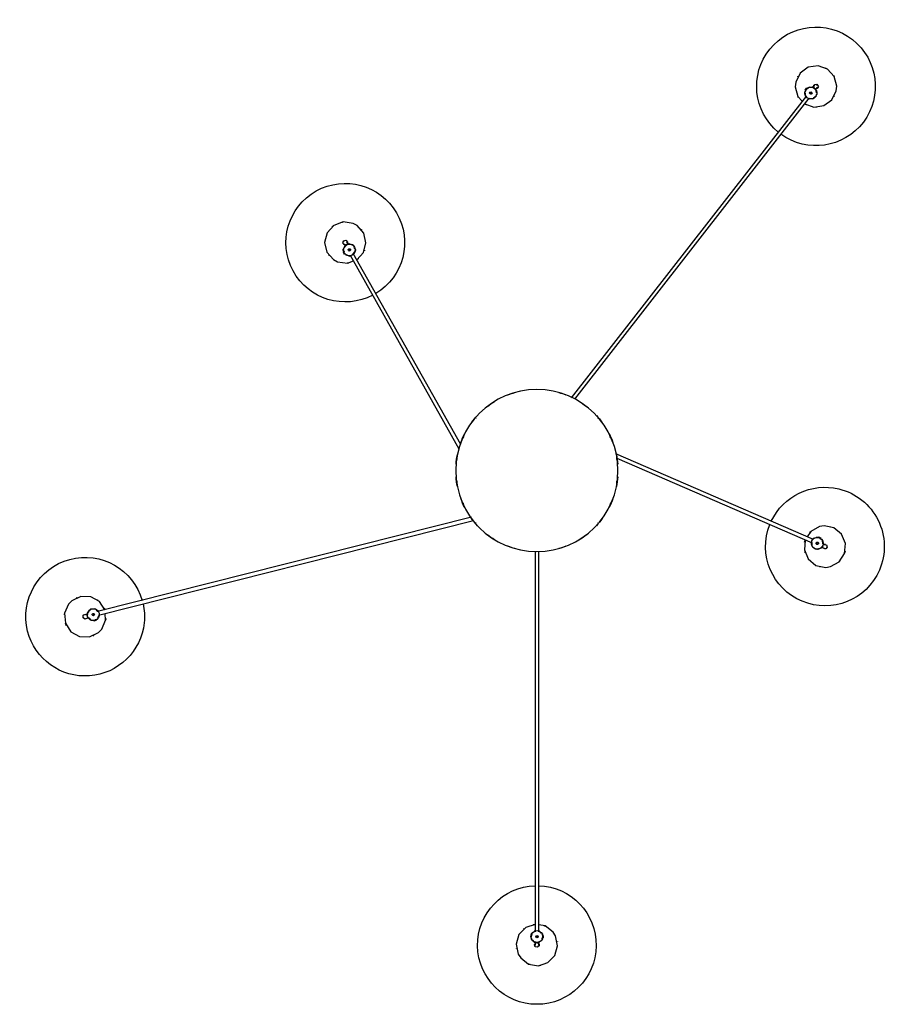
# Model space of a CAD drawing. Header units: millimetres. Extents: x 2834 to 10851, y -1001 to 7778.
# Tile 8 of 8: x 8898 to 10359, y 6118 to 7778. Entities that reach past the tile are written whole.
import ezdxf

# ---------------------------------------------------------------- set-up
doc = ezdxf.new("R2010")
doc.units = ezdxf.units.MM
doc.layers.add('E-LITE-EQPM', color=7, linetype='Continuous', lineweight=20)

# ---------------------------------------------------------------- blocks, each defined once
blk = doc.blocks.new('68593-5L_ 68594-5L KOMBO200 - 64314-44-5L SAMBA Black_ribbon beige pendant lamp ø450-5L-712929-Planta_PDF Copy 1')
at = {"layer": 'E-LITE-EQPM', "color": 253, "lineweight": 25, "true_color": 0xaaaaaa}
for p, q in [((-3, 794.1), (-3, 795.9)), ((3, 795.9), (3, 794.1)), ((8.7, 789.6), (9.1, 787.8)), ((8.7, 787.8), (10.7, 787.8)), ((10.7, 783.8), (8.7, 783.8)), ((10, 783.6), (8.7, 781.8)), ((10.7, 787.3), (9.1, 787.3)), ((10.7, 784.3), (9.1, 784.3)), ((10.7, 785.8), (10.7, 787.8)), ((10.7, 783.8), (10.7, 785.8)), ((-3, 136.3), (-3, 777.6)), ((3, 777.6), (3, 136.3)), ((-749.3, 252.2), (-747.5, 252.1)), ((-747.6, 251.8), (-747.1, 253.8)), ((-745.2, 253.3), (-747.1, 253.8)), ((-746.6, 253.6), (-747, 252)), ((-743.2, 252.8), (-745.2, 253.3)), ((-743.7, 252.9), (-744.1, 251.3)), ((-743.2, 252.8), (-743.7, 250.8)), ((-743.1, 252.1), (-741.8, 250.3)), ((-756.5, 242), (-758.3, 242.4)), ((-756.8, 248.2), (-755.1, 247.8)), ((-110.5, 78.7), (-740.5, 237.9)), ((-739, 243.8), (-106.9, 84)), ((466.2, 116.5), (132.9, -28.4)), ((134.8, -21.1), (463.8, 122)), ((479, 128.6), (480.6, 129.3)), ((483, 123.8), (481.3, 123.1)), ((474.5, 112.5), (472.3, 113)), ((475, 111.9), (474.2, 113.8)), ((475.5, 112.1), (474.8, 113.7)), ((475, 111.9), (476.8, 112.7)), ((476.8, 112.7), (478.7, 113.5)), ((478.2, 113.3), (477.5, 114.8)), ((477.9, 115.4), (478.7, 113.5)), ((479.4, 116.1), (478.5, 115.4)), ((-314.7, -363.4), (-131.4, -36.9)), ((-128.5, -43.9), (-309.5, -366.3)), ((454.3, -631.9), (58, -122.7)), ((63.7, -120.3), (459.1, -628.2)), ((-324.5, -365.1), (-325.5, -366.8)), ((-324.5, -365.1), (-323.2, -365.8)), ((-323.8, -365.2), (-321.7, -364.3)), ((-325.5, -366.8), (-326.5, -368.6)), ((-324.7, -369.6), (-326.5, -368.6)), ((-326.2, -368.1), (-324.8, -368.9)), ((-325.5, -371.1), (-325, -369.4)), ((-324.8, -365.5), (-323.3, -366.3)), ((-323.7, -379.4), (-322.8, -377.8)), ((-317.6, -380.8), (-318.4, -382.3)), ((452.1, -641.6), (453.7, -640.3)), ((452.1, -641.6), (453.3, -643.2)), ((452.4, -642), (453.7, -641)), ((452.5, -641), (452.5, -638.8)), ((453.3, -643.2), (454.5, -644.8)), ((454.2, -644.4), (455.5, -643.4)), ((456.2, -643.5), (454.5, -644.8)), ((457.2, -644.9), (455.9, -643.7)), ((465.6, -646.4), (464.5, -645)), ((469.2, -641.3), (470.3, -642.7))]:
    blk.add_line(p, q, dxfattribs=at)
at = {"layer": 'E-LITE-EQPM', "color": 253, "lineweight": 25, "true_color": 0xaaaaaa, "flags": 128}
for points in [[(-27.3, 821.9), (-13.9, 832.1), (2.7, 834.9), (18.7, 829.6), (30.3, 817.5), (35, 801.3), (31.5, 784.8), (27.3, 778.1)], [(-3, 765.2), (-18.7, 770.4), (-30.3, 782.5), (-35, 798.7), (-31.5, 815.2), (-27.3, 821.9)], [(-3.1, 802.5), (-3.8, 798.7), (-2.9, 797.9)], [(3.1, 797.5), (3.8, 801.3), (1, 803.9), (-2.7, 802.9), (-3.1, 802.5)], [(-3, 795.9), (-3, 799.8), (-3, 800)], [(3, 800), (3, 797.2), (3, 795.9)], [(-8.7, 782.1), (-10, 788.1), (-8.7, 789.8)], [(-3, 777), (-8, 779.4), (-8.3, 780.6)], [(-7.2, 791.7), (-4.5, 795.1), (-3, 795.5)], [(3, 794.7), (8, 792.3), (8.3, 791)], [(7.2, 780), (4.5, 776.6), (3, 776.2)], [(27.3, 778.1), (13.9, 767.9), (3, 766.1)], [(-789.4, 225.2), (-796.1, 240.7), (-794.7, 257.5), (-785.6, 271.7), (-771, 280), (-754.2, 280.6), (-739, 273.2), (-733.6, 267.5)], [(-733.6, 267.5), (-727, 252), (-727.9, 240.9)], [(-758.3, 248.8), (-761.8, 250.3), (-765, 248.2), (-765, 244.4), (-764.7, 243.9)], [(-760.8, 249.3), (-758.1, 248.6), (-756.8, 248.2)], [(-755.5, 248.1), (-752.1, 252.2), (-750.8, 252.2)], [(-728.5, 235), (-737.4, 221), (-752, 212.7), (-768.9, 212.1), (-784, 219.5), (-789.4, 225.2)], [(-764.7, 243.9), (-761.2, 242.4), (-760.2, 243)], [(-758.3, 242.4), (-762.1, 243.4), (-762.3, 243.4)], [(-755.2, 237.3), (-757.9, 240.8), (-757.8, 242.4)], [(-746.3, 233.6), (-752.4, 233.7), (-753.8, 235.5)], [(-739.9, 237.9), (-743.5, 233.5), (-744.8, 233.5)], [(-740.1, 248.1), (-737.7, 245), (-737.7, 243.4)], [(452.4, 117.1), (451, 133.5), (457.4, 149.1), (470.4, 159.8), (486.9, 163.2), (494.7, 162)], [(494.7, 162), (509.4, 153.8), (518.6, 139.7), (520.1, 122.9), (513.7, 107.4), (500.7, 96.6), (484.2, 93.2), (476.4, 94.4)], [(463.2, 121.8), (463.5, 127.4), (464.5, 128.1)], [(465.7, 129), (470.6, 132.7), (472.8, 132.1)], [(475, 131.5), (479.3, 130.4), (480.2, 129.1)], [(480.6, 129.3), (484.2, 130.9), (484.4, 131)], [(481.9, 123.4), (481.7, 117.8), (480.6, 117)], [(486.6, 132.1), (482.9, 131.2), (482.5, 130.1)], [(486.8, 125.5), (484.2, 124.4), (483, 123.8)], [(484.5, 124.4), (488.2, 125.2), (489.5, 128.9), (487.1, 131.9), (486.6, 132.1)], [(476.4, 94.4), (461.7, 102.6), (455.6, 112)], [(470.1, 113.6), (465.9, 114.7), (464.9, 116.1)], [(-310, -416.9), (-326.6, -419.2), (-342.5, -413.5), (-353.8, -401.1), (-358.1, -384.8), (-354.2, -368.4), (-343.1, -355.7), (-336.2, -352)], [(-336.2, -352), (-319.5, -349.6), (-309, -353.4)], [(-319.6, -363.4), (-315.5, -361.8), (-314, -362.2)], [(-303.5, -355.5), (-292.3, -367.7), (-288.1, -384), (-291.9, -400.4), (-303, -413.1), (-310, -416.9)], [(-324.6, -380.7), (-327, -383.7), (-325.8, -387.3), (-322.1, -388.3), (-321.6, -388.1)], [(-323, -378.4), (-326.3, -373.7), (-325.9, -372.5)], [(-325.7, -383), (-324.3, -380.5), (-323.7, -379.4)], [(-312.7, -380.7), (-316.7, -382.3), (-318.3, -381.9)], [(-306.8, -373.1), (-308.5, -379), (-310.5, -379.8)], [(-309.2, -365.8), (-306, -370.4), (-306.3, -371.6)], [(-321.6, -388.1), (-319.1, -385.2), (-319.5, -384)], [(-318.4, -382.3), (-320.4, -385.7), (-320.4, -385.9)], [(451.5, -618.5), (467, -612.9), (483.7, -615.4), (497.3, -625.3), (504.7, -640.4), (505.5, -648.3)], [(435.5, -647.3), (439.8, -631), (447.1, -623)], [(452.5, -636.4), (452.5, -632.1), (453.6, -630.8)], [(458.7, -627.8), (464.2, -626.6), (465.1, -627.4)], [(466.3, -628.4), (471.1, -632.2), (471.1, -634.4)], [(505.5, -648.3), (501.2, -664.6), (489.8, -677), (473.9, -682.6), (457.3, -680.2), (443.6, -670.3), (436.3, -655.1), (435.5, -647.3)], [(464.9, -645.4), (459.4, -646.6), (458.4, -645.8)], [(468.1, -649.6), (466.4, -647.4), (465.6, -646.4)], [(471.1, -636.8), (471, -641.1), (470, -642.4)], [(470.3, -642.7), (472.7, -645.8), (472.8, -645.9)], [(474.5, -647.8), (472.7, -644.4), (471.5, -644.3)], [(466.5, -647.7), (468.3, -651.1), (472.1, -651.4), (474.4, -648.4), (474.5, -647.8)]]:
    blk.add_lwpolyline(points, dxfattribs=at)
at = {"layer": 'E-LITE-EQPM', "color": 253, "lineweight": 25, "true_color": 0xaaaaaa}
for centre, radius, start, end in [((0, 800), 100, 90.0002, 268.3281), ((0, 800), 100, 271.6945, 90.0002), ((0, 800), 35, 109.1359, 113.1494), ((0, 800), 35, 79.2896, 84.8661), ((0, 800), 35, 169.9943, 171.2921), ((0, 800), 4, 141.2921, 168.7282), ((0, 800), 3, 60, 75), ((0, 800), 4, 321.2921, 351.2594), ((0, 785.8), 10, 90, 270), ((0, 785.8), 10.3, 203.9961, 214.9367), ((0, 785.8), 10.3, 145.5681, 154.3667), ((0, 785.8), 2, 90, 270), ((0, 785.8), 2, 90, 270), ((0, 785.8), 10, 270, 90), ((0, 785.8), 2, 270, 90), ((0, 785.8), 2, 270, 90), ((0, 785.8), 10.3, 23.9961, 34.9367), ((0, 785.8), 10.3, 325.5681, 334.3667), ((0, 800), 35, 349.9943, 351.2921), ((0, 800), 35, 230.2487, 232.2609), ((0, 800), 35, 259.2896, 264.1712), ((0, 800), 35, 289.1359, 293.863), ((-761.5, 246.4), 100, 5.8143, 165.8143), ((-761.5, 246.4), 100, 165.8143, 344.1163), ((-761.5, 246.3), 35, 65.8085, 67.1064), ((-761.5, 246.3), 35, 155.1038, 160.6803), ((-761.5, 246.3), 4, 37.1064, 67.0737), ((-747.8, 242.9), 10, 345.8143, 165.8143), ((-747.8, 242.9), 10.3, 99.8104, 110.7509), ((-747.8, 242.9), 10.3, 41.3824, 50.181), ((-761.5, 246.3), 35, 4.93, 9.6687), ((-761.5, 246.4), 100, 347.483, 5.7746), ((-761.5, 246.3), 35, 184.93, 189.6687), ((-761.5, 246.3), 4, 217.1064, 244.6787), ((-761.5, 246.3), 3, 135.8143, 150.8143), ((-747.8, 242.9), 10, 165.8143, 345.8143), ((-747.8, 242.9), 10.3, 221.3824, 230.181), ((-747.8, 242.9), 2, 165.8143, 345.8143), ((-747.8, 242.9), 2, 165.8143, 345.8143), ((-747.8, 242.9), 2, 345.8143, 165.8143), ((-747.8, 242.9), 2, 345.8143, 165.8143), ((-747.8, 242.9), 10.3, 279.8104, 290.7509), ((-761.5, 246.3), 35, 335.1038, 340.6803), ((-761.5, 246.3), 35, 306.063, 307.1064), ((485.6, 128.1), 100, 23.5092, 201.8157), ((-761.5, 246.3), 35, 245.8085, 247.1064), ((485.6, 128.1), 100, 283.5092, 23.5092), ((485.5, 128.2), 35, 103.5036, 104.8014), ((485.5, 128.2), 35, 42.6825, 47.338), ((485.5, 128.2), 35, 163.758, 165.7703), ((472.6, 122.6), 10.3, 79.0775, 87.8761), ((485.5, 128.2), 35, 12.7989, 18.3754), ((0, 0), 136.7, 121.4225, 127.6461), ((0, 0), 136.7, 105.7068, 110.9147), ((0, 0), 136.7, 69.0853, 74.2932), ((0, 0), 136.7, 52.3539, 58.5775), ((485.5, 128.2), 35, 192.7989, 198.3754), ((472.6, 122.6), 10, 23.5093, 203.5093), ((472.6, 122.6), 10, 203.5093, 23.5093), ((472.6, 122.6), 10.3, 137.5055, 148.446), ((472.6, 122.6), 2, 23.5093, 203.5093), ((472.6, 122.6), 2, 23.5093, 203.5093), ((472.6, 122.6), 2, 203.5093, 23.5093), ((472.6, 122.6), 2, 203.5093, 23.5093), ((472.6, 122.6), 10.3, 317.5055, 328.446), ((485.5, 128.2), 4, 254.8014, 284.7688), ((485.5, 128.2), 4, 74.8014, 101.9845), ((485.6, 128.2), 3, 353.5093, 8.5093), ((485.5, 128.2), 35, 222.6825, 227.338), ((472.6, 122.6), 10.3, 259.0775, 267.8761), ((0, 0), 136.7, 137.1493, 143.7795), ((0, 0), 135.8, 139.0909, 139.4124), ((0, 0), 136.7, 36.2205, 42.8507), ((0, 0), 135.8, 40.5876, 40.9091), ((485.6, 128.1), 100, 205.1655, 283.4606), ((485.5, 128.2), 35, 283.5036, 284.8014), ((0, 0), 136.7, 152.8907, 159.713), ((0, 0), 135.8, 155.0074, 156.3138), ((0, 0), 136.7, 20.287, 27.1093), ((0, 0), 135.8, 23.6862, 24.9926), ((0, 0), 136.7, 168.6525, 175.5552), ((0, 0), 135.8, 171.0107, 172.7714), ((0, 0), 136.7, 4.4448, 11.3475), ((0, 0), 135.8, 7.2286, 8.9893), ((0, 0), 136.7, 184.4448, 191.3475), ((0, 0), 136.7, 348.6525, 355.5552), ((0, 0), 135.8, 187.2286, 188.9893), ((0, 0), 135.8, 351.0107, 352.7714), ((0, 0), 136.7, 200.287, 207.1093), ((0, 0), 136.7, 332.8907, 339.713), ((0, 0), 135.8, 203.6862, 205.0628), ((0, 0), 135.8, 334.9372, 336.3138), ((0, 0), 136.7, 216.2205, 222.8507), ((0, 0), 136.7, 317.1493, 323.7795), ((0, 0), 135.8, 220.5876, 220.9091), ((0, 0), 135.8, 319.0909, 319.4124), ((0, 0), 136.7, 232.3539, 238.5775), ((0, 0), 136.7, 301.4225, 307.6461), ((0, 0), 136.7, 249.0853, 254.2932), ((0, 0), 136.7, 285.7068, 290.9147), ((-323.1, -384.3), 100, 62.3435, 240.6948), ((-323.1, -384.3), 100, 240.6948, 58.9924), ((-323.1, -384.4), 35, 140.6891, 141.9869), ((-316.1, -372.1), 10, 60.6948, 240.6948), ((-316.1, -372.1), 10.3, 116.2629, 125.0615), ((-316.1, -372.1), 10, 240.6948, 60.6948), ((-323.1, -384.4), 35, 79.7875, 84.5418), ((-323.1, -384.4), 35, 50.544, 55.5609), ((-316.1, -372.1), 10.3, 174.6909, 185.6315), ((-323.1, -384.4), 4, 111.9869, 141.9542), ((-316.1, -372.1), 2, 60.6948, 240.6948), ((-316.1, -372.1), 2, 60.6948, 240.6948), ((-316.1, -372.1), 2, 240.6948, 60.6948), ((-316.1, -372.1), 2, 240.6948, 60.6948), ((-316.1, -372.1), 10.3, 296.2629, 305.0615), ((-316.1, -372.1), 10.3, 354.6909, 5.6315), ((-323.1, -384.4), 35, 20.9435, 22.9557), ((-323.1, -384.4), 3, 210.6948, 225.6948), ((-323.1, -384.4), 4, 291.9869, 319.7157), ((-323.1, -384.4), 35, 229.9844, 235.5609), ((-323.1, -384.4), 35, 320.6891, 321.9869), ((-323.1, -384.4), 35, 259.7875, 264.5418), ((470.5, -647.8), 100, 307.8945, 126.2091), ((470.5, -647.8), 100, 129.5755, 307.8945), ((470.5, -647.8), 35, 88.1434, 90.1556), ((470.5, -647.8), 35, 147.1001, 151.5971), ((470.5, -647.8), 35, 117.1842, 122.7608), ((461.8, -636.6), 10, 127.8947, 307.8947), ((461.8, -636.6), 10, 307.8947, 127.8947), ((461.8, -636.6), 10.3, 61.8908, 72.8314), ((470.5, -647.8), 35, 27.889, 29.1868), ((461.8, -636.6), 10.3, 183.4628, 192.2614), ((461.8, -636.6), 10.3, 241.8908, 252.8314), ((461.8, -636.6), 2, 127.8947, 307.8947), ((461.8, -636.6), 2, 127.8947, 307.8947), ((461.8, -636.6), 2, 307.8947, 127.8947), ((461.8, -636.6), 2, 307.8947, 127.8947), ((461.8, -636.6), 10.3, 3.4628, 12.2614), ((470.5, -647.8), 4, 359.1868, 26.1513), ((470.5, -647.8), 4, 179.1868, 209.1541), ((470.5, -647.8), 3, 277.8947, 292.8947), ((470.5, -647.8), 35, 207.889, 209.1868), ((470.5, -647.8), 35, 297.1842, 302.7608), ((470.5, -647.8), 35, 327.1001, 331.381)]:
    blk.add_arc(centre, radius, start, end, dxfattribs=at)
for centre, major_axis, ratio, start_param, end_param in [((0, 785.8), (3, 0), 0.038955, 3.981745, 4.45059), ((0, 785.8), (-3, 0), 0.038955, 1.328997, 1.570796), ((0, 785.8), (3, 0), 0.038955, 4.712389, 5.443033), ((-747.8, 242.9), (0.74, 2.91), 0.038374, 3.981673, 4.712389), ((-747.8, 242.9), (0.74, 2.91), 0.038374, 4.712389, 4.954069), ((-747.8, 242.9), (0.74, 2.91), 0.038374, 4.974188, 5.443104), ((472.6, 122.6), (-1.2, 2.75), 0.067222, 1.047198, 1.308997), ((472.6, 122.6), (-1.2, 2.75), 0.067222, 1.323192, 1.570796), ((472.6, 122.6), (-1.2, 2.75), 0.067222, 1.570796, 2.094395), ((-316.1, -372.1), (-2.62, 1.47), 0.065018, 4.974188, 5.235988), ((-316.1, -372.1), (-2.62, 1.47), 0.065018, 4.712389, 4.959541), ((-316.1, -372.1), (-2.62, 1.47), 0.065018, 4.18879, 4.712389), ((461.8, -636.6), (2.37, 1.84), 0.038779, 1.832596, 2.094395), ((461.8, -636.6), (2.37, 1.84), 0.038779, 1.570796, 1.812559), ((461.8, -636.6), (2.37, 1.84), 0.038779, 1.047198, 1.570796)]:
    blk.add_ellipse(centre, major_axis=major_axis, ratio=ratio, start_param=start_param, end_param=end_param, dxfattribs=at)
for points, knots in [([(-4.4, 794.8), (-4.4, 794.8), (-4.3, 794.9), (-3.8, 795.1), (-3.2, 795.3), (-2.7, 795.5)], [0, 0, 0, 0, 0.1428571, 0.2857143, 0.5714286, 0.5714286, 0.5714286, 0.5714286]), ([(0, 796.3), (-0.5, 796.3), (-1.6, 796.3), (-2.6, 796.2), (-2.9, 796), (-3, 796)], [-1, -1, -1, -1, -0.8333333, -0.6666667, -0.5555556, -0.5555556, -0.5555556, -0.5555556]), ([(2.7, 795.5), (3, 795.4), (3.4, 795.3), (3.8, 795.1), (4, 795), (4.1, 795), (4.2, 794.9), (4.3, 794.9), (4.4, 794.8), (4.4, 794.8)], [0.4285714, 0.4285714, 0.4285714, 0.4285714, 0.5714286, 0.6785714, 0.7321429, 0.7857143, 0.8392857, 0.8928571, 1, 1, 1, 1]), ([(10, 785.5), (10, 785.5), (10, 785.3), (10, 784.9), (9.9, 784.5), (9.9, 784.2), (9.8, 783.9), (9.8, 783.8), (9.8, 783.8)], [0.5486111, 0.5486111, 0.5486111, 0.5486111, 0.5833333, 0.6527778, 0.7222222, 0.7916667, 0.8611111, 1, 1, 1, 1]), ([(-2.7, 776.2), (-3, 776.3), (-3.4, 776.4), (-3.8, 776.6), (-4, 776.7), (-4.1, 776.7), (-4.2, 776.8), (-4.3, 776.8), (-4.4, 776.8), (-4.4, 776.8)], [0.4285714, 0.4285714, 0.4285714, 0.4285714, 0.5714286, 0.6785714, 0.7321429, 0.7857143, 0.8392857, 0.8928571, 1, 1, 1, 1]), ([(4.4, 776.8), (4.4, 776.8), (4.3, 776.8), (3.8, 776.6), (3.1, 776.3), (2.3, 776.1), (2.1, 776.1)], [0, 0, 0, 0, 0.1428571, 0.2857143, 0.5714286, 0.6765219, 0.6765219, 0.6765219, 0.6765219]), ([(-756.5, 247.9), (-756.3, 248.1), (-756.1, 248.5), (-755.9, 248.8), (-755.7, 249), (-755.6, 249.1), (-755.5, 249.2), (-755.5, 249.3), (-755.5, 249.3), (-755.5, 249.3)], [0.4285714, 0.4285714, 0.4285714, 0.4285714, 0.5714286, 0.6785714, 0.7321429, 0.7857143, 0.8392857, 0.8928571, 1, 1, 1, 1]), ([(-745.3, 252.5), (-745.2, 252.5), (-745, 252.5), (-744.8, 252.4), (-744.4, 252.3), (-744.1, 252.2), (-743.8, 252.1), (-743.5, 251.9), (-743.5, 251.9), (-743.5, 251.9)], [0.5138889, 0.5138889, 0.5138889, 0.5138889, 0.5486111, 0.5833333, 0.6527778, 0.7222222, 0.7916667, 0.8611111, 1, 1, 1, 1]), ([(-758, 245.4), (-758.1, 244.9), (-758.3, 243.9), (-758.4, 242.9), (-758.4, 242.6), (-758.3, 242.5)], [-1, -1, -1, -1, -0.8333333, -0.6666667, -0.5555556, -0.5555556, -0.5555556, -0.5555556]), ([(-757.6, 240.9), (-757.6, 240.9), (-757.6, 240.9), (-757.7, 241.4), (-757.8, 242.1), (-757.8, 242.6)], [0, 0, 0, 0, 0.1428571, 0.2857143, 0.5714286, 0.5714286, 0.5714286, 0.5714286]), ([(-738.8, 238.4), (-739.1, 238), (-739.4, 237.4), (-739.7, 237), (-739.9, 236.8), (-740, 236.6), (-740, 236.6), (-740.1, 236.5), (-740.1, 236.4), (-740.1, 236.4)], [0.3219103, 0.3219103, 0.3219103, 0.3219103, 0.5714286, 0.6785714, 0.7321429, 0.7857143, 0.8392857, 0.8928571, 1, 1, 1, 1]), ([(-738, 244.9), (-738, 244.9), (-738, 244.8), (-737.9, 244.3), (-737.8, 243.7), (-737.8, 243.2)], [0, 0, 0, 0, 0.1428571, 0.2857143, 0.5714286, 0.5714286, 0.5714286, 0.5714286]), ([(462.6, 121.2), (462.6, 121.5), (462.6, 121.9), (462.6, 122.3), (462.6, 122.5), (462.6, 122.7), (462.6, 122.8), (462.6, 122.9), (462.6, 123), (462.6, 123)], [0.4285714, 0.4285714, 0.4285714, 0.4285714, 0.5714286, 0.6785714, 0.7321429, 0.7857143, 0.8392857, 0.8928571, 1, 1, 1, 1]), ([(466, 115), (466, 115), (466, 115), (465.6, 115.4), (465, 116), (464.5, 116.7), (464.3, 116.9)], [0, 0, 0, 0, 0.1428571, 0.2857143, 0.5714286, 0.7142857, 0.7142857, 0.7142857, 0.7142857]), ([(482.2, 126.8), (482, 127.2), (481.5, 128.2), (481, 129.1), (480.7, 129.3), (480.7, 129.3)], [-1, -1, -1, -1, -0.8333333, -0.6666667, -0.5555556, -0.5555556, -0.5555556, -0.5555556]), ([(482.5, 123.7), (482.5, 123.5), (482.6, 123.2), (482.6, 122.8), (482.6, 122.6), (482.6, 122.4), (482.6, 122.3), (482.6, 122.2), (482.6, 122.2), (482.6, 122.2)], [0.4717199, 0.4717199, 0.4717199, 0.4717199, 0.5714286, 0.6785714, 0.7321429, 0.7857143, 0.8392857, 0.8928571, 1, 1, 1, 1]), ([(476.3, 113.3), (476.2, 113.2), (476, 113.2), (475.7, 113.1), (475.3, 112.9), (475, 112.9), (474.7, 112.8), (474.6, 112.8), (474.6, 112.8)], [0.5486111, 0.5486111, 0.5486111, 0.5486111, 0.5833333, 0.6527778, 0.7222222, 0.7916667, 0.8611111, 1, 1, 1, 1]), ([(-315.5, -362.1), (-315.5, -362.1), (-315.4, -362.1), (-315, -362.1), (-314.3, -362.2), (-313.8, -362.3)], [0, 0, 0, 0, 0.1428571, 0.2857143, 0.5714286, 0.5714286, 0.5714286, 0.5714286]), ([(-309.7, -364.4), (-309.2, -364.8), (-308.7, -365.4), (-308.3, -365.8), (-308.2, -366), (-308.1, -366.1), (-308, -366.2), (-307.9, -366.3), (-307.9, -366.4), (-307.9, -366.4)], [0.2857143, 0.2857143, 0.2857143, 0.2857143, 0.5714286, 0.6785714, 0.7321429, 0.7857143, 0.8392857, 0.8928571, 1, 1, 1, 1]), ([(-324.7, -366.9), (-324.7, -366.9), (-324.6, -366.7), (-324.4, -366.4), (-324.1, -366.1), (-324, -365.8), (-323.8, -365.6), (-323.7, -365.5), (-323.7, -365.5)], [0.5486111, 0.5486111, 0.5486111, 0.5486111, 0.5833333, 0.6527778, 0.7222222, 0.7916667, 0.8611111, 1, 1, 1, 1]), ([(-323.7, -378.6), (-323.8, -378.5), (-323.9, -378.3), (-324.1, -378.1), (-324.2, -378), (-324.2, -377.9), (-324.3, -377.8), (-324.3, -377.8), (-324.3, -377.8)], [0.5714286, 0.5714286, 0.5714286, 0.5714286, 0.6785714, 0.7321429, 0.7857143, 0.8392857, 0.8928571, 1, 1, 1, 1]), ([(-321.3, -381.2), (-320.8, -381.5), (-319.9, -382), (-318.9, -382.3), (-318.6, -382.4), (-318.5, -382.4)], [-1, -1, -1, -1, -0.8333333, -0.6666667, -0.5555556, -0.5555556, -0.5555556, -0.5555556]), ([(-316.7, -382.1), (-316.7, -382.1), (-316.8, -382.1), (-317.3, -382), (-318, -381.9), (-318.5, -381.8)], [0, 0, 0, 0, 0.1428571, 0.2857143, 0.5714286, 0.5714286, 0.5714286, 0.5714286]), ([(452.8, -632.2), (452.8, -632.2), (452.8, -632.1), (453.1, -631.7), (453.5, -631), (454, -630.4), (454.1, -630.2)], [0, 0, 0, 0, 0.1428571, 0.2857143, 0.5714286, 0.6765219, 0.6765219, 0.6765219, 0.6765219]), ([(457.4, -627.6), (457.9, -627.4), (458.5, -627.1), (459, -627), (459.3, -626.9), (459.4, -626.9), (459.5, -626.9), (459.6, -626.8), (459.7, -626.8), (459.7, -626.8)], [0.3218939, 0.3218939, 0.3218939, 0.3218939, 0.5714286, 0.6785714, 0.7321429, 0.7857143, 0.8392857, 0.8928571, 1, 1, 1, 1]), ([(453.7, -642.5), (453.7, -642.4), (453.5, -642.3), (453.3, -642), (453.2, -641.7), (453, -641.4), (452.9, -641.1), (452.8, -641.1), (452.8, -641)], [0.5486111, 0.5486111, 0.5486111, 0.5486111, 0.5833333, 0.6527778, 0.7222222, 0.7916667, 0.8611111, 1, 1, 1, 1]), ([(465.5, -645.9), (465.3, -646), (464.9, -646.1), (464.5, -646.2), (464.3, -646.3), (464.1, -646.3), (464, -646.4), (463.9, -646.4), (463.9, -646.4), (463.9, -646.4)], [0.4285714, 0.4285714, 0.4285714, 0.4285714, 0.5714286, 0.6785714, 0.7321429, 0.7857143, 0.8392857, 0.8928571, 1, 1, 1, 1]), ([(468.2, -644.9), (468.6, -644.6), (469.4, -643.9), (470.2, -643.1), (470.3, -642.9), (470.3, -642.8)], [-1, -1, -1, -1, -0.8333333, -0.6666667, -0.5555556, -0.5555556, -0.5555556, -0.5555556])]:
    blk.add_open_spline(points, degree=3, knots=knots, dxfattribs=at)
for points in [[(-3, 795.9), (-3, 795.9), (-3, 795.8), (-3, 795.8)], [(0, 796.3), (0.4, 796.3), (1.1, 796.3), (2, 796.2), (2.7, 796.1), (2.9, 796), (3, 796)], [(3, 795.9), (3, 795.8), (3, 795.8), (3, 795.8)], [(9.8, 787.8), (9.8, 787.8), (9.8, 787.8), (9.8, 787.7), (9.9, 787.6), (9.9, 787.4), (9.9, 787.1), (10, 786.8), (10, 786.5), (10, 786.3), (10, 786.2)], [(-747.3, 252.9), (-747.3, 252.9), (-747.3, 252.9), (-747.2, 252.9), (-747.1, 252.8), (-746.9, 252.8), (-746.6, 252.8), (-746.3, 252.8), (-746, 252.7), (-745.8, 252.7), (-745.7, 252.6)], [(-758.3, 242.4), (-758.2, 242.4), (-758.2, 242.4), (-758.2, 242.4)], [(-758, 245.4), (-757.9, 245.8), (-757.7, 246.5), (-757.4, 247.3), (-757.1, 248), (-757, 248.2), (-756.9, 248.2)], [(-756.8, 248.2), (-756.8, 248.2), (-756.7, 248.2), (-756.7, 248.2)], [(462.8, 120.4), (462.7, 120.6), (462.7, 120.9), (462.7, 121.1)], [(479.1, 130.2), (479.1, 130.1), (479.1, 130.1), (479.4, 129.9), (479.7, 129.6), (479.8, 129.4)], [(480.6, 129.3), (480.6, 129.3), (480.5, 129.3), (480.5, 129.2)], [(482.2, 126.8), (482.3, 126.4), (482.6, 125.8), (482.9, 124.9), (483.1, 124.2), (483.1, 124), (483, 123.9)], [(482.9, 123.8), (482.9, 123.8), (482.9, 123.8), (482.9, 123.8)], [(478.3, 114.4), (478.3, 114.4), (478.3, 114.4), (478.2, 114.3), (478.1, 114.2), (477.9, 114.1), (477.7, 114), (477.5, 113.8), (477.2, 113.7), (477, 113.6), (476.9, 113.5)], [(-313.8, -362.3), (-313.5, -362.4), (-313.3, -362.5), (-313, -362.6)], [(-325.7, -369), (-325.7, -369), (-325.6, -369), (-325.6, -368.9), (-325.6, -368.8), (-325.5, -368.6), (-325.4, -368.3), (-325.3, -368.1), (-325.2, -367.8), (-325.1, -367.6), (-325, -367.5)], [(-321.3, -381.2), (-321.6, -381.1), (-322.2, -380.7), (-322.9, -380.2), (-323.5, -379.7), (-323.6, -379.5), (-323.7, -379.5)], [(-323.6, -379.3), (-323.6, -379.3), (-323.6, -379.3), (-323.6, -379.3)], [(-318.4, -382.3), (-318.4, -382.3), (-318.4, -382.2), (-318.4, -382.2)], [(455.3, -644.2), (455.3, -644.2), (455.3, -644.2), (455.2, -644.1), (455.1, -644), (454.9, -643.9), (454.7, -643.7), (454.5, -643.5), (454.3, -643.3), (454.2, -643.1), (454.1, -643)], [(465.6, -646.4), (465.6, -646.3), (465.6, -646.3), (465.6, -646.3)], [(468.2, -644.9), (467.9, -645.1), (467.4, -645.5), (466.6, -646), (466, -646.4), (465.7, -646.4), (465.7, -646.4)], [(470.7, -641), (470.7, -641), (470.7, -641.1), (470.5, -641.4), (470.4, -641.8), (470.2, -641.9)], [(470.3, -642.7), (470.3, -642.7), (470.3, -642.7), (470.2, -642.6)]]:
    blk.add_open_spline(points, degree=3, dxfattribs=at)

msp = doc.modelspace()

# ---------------------------------------------------------------- linework, layer by layer
at = {"layer": 'E-LITE-EQPM', "color": 253, "lineweight": 25, "true_color": 0xaaaaaa}
for start, end in [(90, 270), (270, 90)]:
    msp.add_arc((9769.5, 7018.1), 136.7, start, end, dxfattribs=at)

# ---------------------------------------------------------------- block references
at = {"layer": 'E-LITE-EQPM', "color": 253, "lineweight": 25, "true_color": 0xaaaaaa, "extrusion": (0, 0, -1), "rotation": 179.9999950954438}
msp.add_blockref('68593-5L_ 68594-5L KOMBO200 - 64314-44-5L SAMBA Black_ribbon beige pendant lamp ø450-5L-712929-Planta_PDF Copy 1', (-9769.5, 7018.1), dxfattribs=at)

doc.saveas('drawing.dxf')
